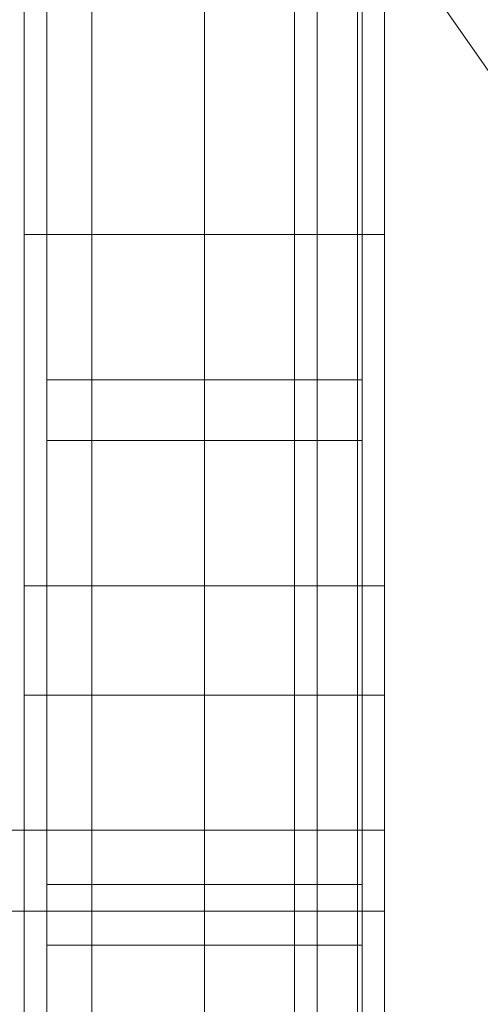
# Model space of a CAD drawing. Header units: millimetres. Extents: x -1970 to 61924, y -58230 to 6847.
# Tile 245 of 256: x 1460 to 1511, y -34172 to -34063. Entities that reach past the tile are written whole.
import ezdxf

# ---------------------------------------------------------------- set-up
doc = ezdxf.new("R2010")
doc.units = ezdxf.units.MM
for name, color, linetype, lineweight in [('COTAS_O', 1, 'Continuous', 0), ('frontal_C03', 7, 'Continuous', 0), ('frontal_tolva', 7, 'Continuous', 0)]:
    doc.layers.add(name, color=color, linetype=linetype, lineweight=lineweight)
doc.dimstyles.new('R19_100', dxfattribs={"dimtxt": 250, "dimasz": 150, "dimexe": 150, "dimexo": 80, "dimgap": 100, "dimtad": 1, "dimtih": 1, "dimtoh": 1, "dimdsep": 46, "dimcen": 0.09, "dimadec": 0, "dimazin": 0, "dimtfac": 1, "dimtdec": 4, "dimtofl": 0, "dimtmove": 0, "dimatfit": 3, "dimfxl": 1, "dimtolj": 1, "dimtzin": 0, "dimarcsym": 0})

# ---------------------------------------------------------------- blocks, each defined once
blk = doc.blocks.new('DIM_R26_46')
at = {"layer": 'COTAS_O'}
for p, q in [((-1725, -33700), (-1575, -33655)), ((1725, -33700), (1575, -33655)), ((-1725, -34400), (-1725, -33700)), ((-1725, -33700), (1725, -33700)), ((-1725, -33700), (-1575, -33745)), ((1725, -33700), (1575, -33745)), ((1725, -34400), (1725, -33700))]:
    blk.add_line(p, q, dxfattribs=at)
blk.add_text('3450 O', height=250, dxfattribs=at).set_placement((0, -33600))

msp = doc.modelspace()

# ---------------------------------------------------------------- linework, layer by layer
at = {"layer": 'frontal_C03'}
for p, q in [((1500, -32314.944), (1500, -34875.113)), ((1500, -34879.011), (1500, -32318.841)), ((1490, -35975), (1490, -32996.942)), ((1497, -35975), (1497, -32996.942)), ((1490, -35975), (1490, -33266.434)), ((1497, -35975), (1497, -33266.434)), ((1490, -35975), (1490, -33805.417)), ((1497, -35975), (1497, -33805.417)), ((1460, -34086.651), (1460, -33817.159)), ((1500, -33817.159), (1500, -34086.651)), ((1467.5, -34418.43), (1467.5, -33823.47)), ((1492.5, -33823.47), (1492.5, -34418.43)), ((1462.5, -34158.748), (1462.5, -33833.28)), ((1497.5, -33833.28), (1497.5, -34158.748)), ((1462.5, -34165.485), (1462.5, -33840.017)), ((1497.5, -34165.485), (1497.5, -33840.017)), ((1467.5, -34444.787), (1467.5, -33849.827)), ((1492.5, -34444.787), (1492.5, -33849.827)), ((1460, -34125.629), (1460, -33856.137)), ((1500, -34125.629), (1500, -33856.137)), ((1460, -34137.755), (1460, -33868.264)), ((1500, -33868.264), (1500, -34137.755)), ((1460, -34186.478), (1460, -33916.987)), ((1500, -34186.478), (1500, -33916.987)), ((1480, -33927.401), (1480, -34274.308)), ((1480, -34283.291), (1480, -33936.384)), ((1500, -34086.651), (1460, -34086.651)), ((1460, -34086.651), (1460, -34125.629)), ((1460, -34356.142), (1460, -34086.651)), ((1500, -34125.629), (1500, -34086.651)), ((1500, -34086.651), (1500, -34356.142)), ((1462.5, -34109.509), (1462.5, -34102.771)), ((1462.5, -34102.771), (1497.5, -34102.771)), ((1462.5, -34428.24), (1462.5, -34102.771)), ((1497.5, -34102.771), (1497.5, -34109.509)), ((1497.5, -34102.771), (1497.5, -34428.24)), ((1497.5, -34109.509), (1462.5, -34109.509)), ((1462.5, -34434.977), (1462.5, -34109.509)), ((1497.5, -34434.977), (1497.5, -34109.509)), ((1460, -34125.629), (1500, -34125.629)), ((1460, -34395.121), (1460, -34125.629)), ((1500, -34395.121), (1500, -34125.629)), ((1500, -34137.755), (1460, -34137.755)), ((1460, -34137.755), (1460, -34186.478)), ((1460, -34407.247), (1460, -34137.755)), ((1500, -34186.478), (1500, -34137.755)), ((1500, -34137.755), (1500, -34407.247)), ((-1500, -34152.753), (1500, -34152.753)), ((1500, -34152.753), (1500, -34161.736)), ((1500, -34152.753), (1500, -34186.859)), ((1497.5, -34158.748), (1462.5, -34158.748)), ((1462.5, -34158.748), (1462.5, -34165.485)), ((1497.5, -34165.485), (1497.5, -34158.748)), ((1500, -34161.736), (-1500, -34161.736)), ((1500, -34195.842), (1500, -34161.736)), ((1462.5, -34165.485), (1497.5, -34165.485))]:
    msp.add_line(p, q, dxfattribs=at)
at = {"layer": 'frontal_tolva'}
msp.add_line((1720.416, -34367.194), (673.416, -32870.194), dxfattribs=at)

# ---------------------------------------------------------------- dimensions: what is measured, and where the dimension line sits
at = {"layer": 'COTAS_O'}
dim = msp.add_aligned_dim(p1=(-1725, -34400), p2=(1725, -34400), distance=700, text='<> O', dimstyle='R19_100', dxfattribs=at)
dim.commit()
dim.dimension.update_dxf_attribs({"geometry": 'DIM_R26_46', "text_midpoint": (0, -33700)})

doc.saveas('drawing.dxf')
